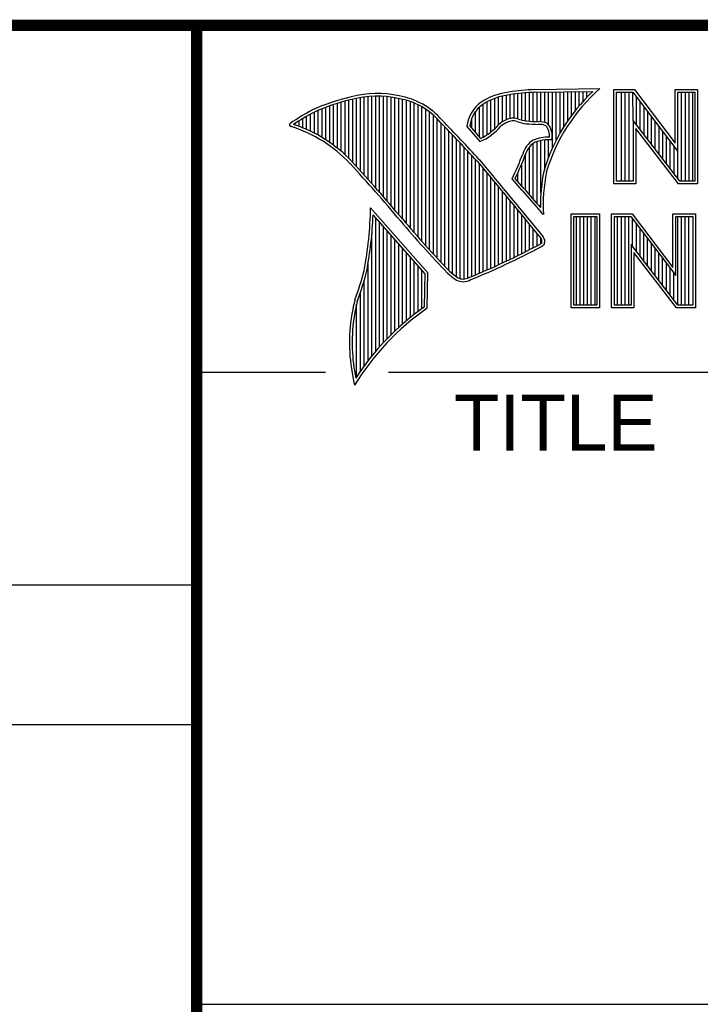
# Model space of a CAD drawing. Header units: inches. Extents: x 0 to 34, y 0 to 22.
# Tile 35 of 60: x 28.1 to 29.3, y 1.3 to 3. Entities that reach past the tile are written whole.
import ezdxf

# ---------------------------------------------------------------- set-up
doc = ezdxf.new("R2010")
doc.units = ezdxf.units.IN
doc.header["$LTSCALE"] = 1.87
doc.header["$MEASUREMENT"] = 0
doc.layers.get('0').update_dxf_attribs({"linetype": 'CONTINUOUS'})
doc.styles.add('TEXTSTYLE_2', font='txt')

msp = doc.modelspace()

# ---------------------------------------------------------------- linework, layer by layer
at = {"color": 2, "linetype": 'CONTINUOUS'}
for p, q in [((28.3793, 3.0003), (33.5093, 3.0003)), ((28.3793, 3.0003), (28.3793, 1.2503)), ((28.9844, 2.885), (29.1009, 2.8868)), ((28.6659, 2.7474), (28.6659, 2.8695)), ((28.6727, 2.7398), (28.6727, 2.8708)), ((28.6796, 2.7323), (28.6796, 2.8719)), ((28.6865, 2.7247), (28.6865, 2.8727)), ((28.6933, 2.717), (28.6933, 2.8732)), ((28.7002, 2.7092), (28.7002, 2.8734)), ((28.707, 2.7014), (28.707, 2.8733)), ((28.7139, 2.6936), (28.7139, 2.873)), ((28.7208, 2.6856), (28.7208, 2.8724)), ((28.7276, 2.6776), (28.7276, 2.8716)), ((28.7345, 2.6696), (28.7345, 2.8704)), ((28.7414, 2.6615), (28.7414, 2.869)), ((28.913, 2.8153), (28.913, 2.8696)), ((28.9198, 2.8223), (28.9198, 2.8719)), ((28.9267, 2.8275), (28.9267, 2.8737)), ((28.9336, 2.8311), (28.9336, 2.875)), ((28.9404, 2.8335), (28.9404, 2.8759)), ((28.9473, 2.834), (28.9473, 2.8769)), ((28.9542, 2.8327), (28.9542, 2.8778)), ((28.961, 2.8306), (28.961, 2.8785)), ((28.9679, 2.8292), (28.9679, 2.8791)), ((28.9747, 2.8285), (28.9747, 2.8796)), ((28.9816, 2.828), (28.9816, 2.88)), ((28.9845, 2.8802), (29.0882, 2.8817)), ((28.9885, 2.8278), (28.9885, 2.8802)), ((28.9953, 2.8276), (28.9953, 2.8803)), ((29.0022, 2.8263), (29.0022, 2.8804)), ((29.0091, 2.822), (29.0091, 2.8805)), ((29.0159, 2.7805), (29.0159, 2.8806)), ((29.0228, 2.7947), (29.0228, 2.8807)), ((29.0297, 2.8073), (29.0297, 2.8808)), ((29.0365, 2.8188), (29.0365, 2.881)), ((29.0434, 2.8293), (29.0434, 2.8811)), ((29.0502, 2.8389), (29.0502, 2.8812)), ((29.0571, 2.8479), (29.0571, 2.8813)), ((29.064, 2.8562), (29.064, 2.8814)), ((29.0708, 2.8641), (29.0708, 2.8815)), ((29.0777, 2.8714), (29.0777, 2.8816)), ((29.1256, 2.8852), (29.1624, 2.8852)), ((29.1256, 2.7166), (29.1256, 2.8852)), ((29.1305, 2.8804), (29.16, 2.8804)), ((29.1305, 2.7215), (29.1305, 2.8804)), ((29.1395, 2.7215), (29.1395, 2.8804)), ((29.1462, 2.7215), (29.1462, 2.8804)), ((29.1529, 2.7215), (29.1529, 2.8804)), ((29.1604, 2.8299), (29.1596, 2.8804)), ((29.16, 2.8804), (29.2402, 2.7746)), ((29.1624, 2.8852), (29.2354, 2.7891)), ((29.1663, 2.8222), (29.1663, 2.872)), ((29.2354, 2.8852), (29.2754, 2.8852)), ((29.2354, 2.7891), (29.2354, 2.8852)), ((29.2402, 2.8804), (29.2705, 2.8804)), ((29.2402, 2.7746), (29.2402, 2.8804)), ((29.2469, 2.7215), (29.2469, 2.8804)), ((29.2536, 2.7215), (29.2536, 2.8804)), ((29.2603, 2.7215), (29.2603, 2.8804)), ((29.267, 2.7215), (29.267, 2.8804)), ((29.2705, 2.8804), (29.2705, 2.7215)), ((29.2754, 2.8852), (29.2754, 2.7166)), ((28.6109, 2.7952), (28.6109, 2.8535)), ((28.6178, 2.7906), (28.6178, 2.856)), ((28.6247, 2.7856), (28.6247, 2.8584)), ((28.6315, 2.7803), (28.6315, 2.8606)), ((28.6384, 2.7747), (28.6384, 2.8626)), ((28.6453, 2.7685), (28.6453, 2.8645)), ((28.6521, 2.762), (28.6521, 2.8662)), ((28.659, 2.7548), (28.659, 2.8679)), ((28.7482, 2.6533), (28.7482, 2.8677)), ((28.7551, 2.6452), (28.7551, 2.8659)), ((28.762, 2.6372), (28.762, 2.8638)), ((28.7688, 2.6293), (28.7688, 2.8611)), ((28.7757, 2.6214), (28.7757, 2.858)), ((28.7826, 2.6137), (28.7826, 2.8543)), ((28.8855, 2.8005), (28.8855, 2.854)), ((28.8924, 2.8003), (28.8924, 2.8594)), ((28.8992, 2.8044), (28.8992, 2.8634)), ((28.9061, 2.8094), (28.9061, 2.8668)), ((29.173, 2.8135), (29.173, 2.8632)), ((29.1798, 2.8048), (29.1798, 2.8543)), ((28.5766, 2.8137), (28.5766, 2.8374)), ((28.5835, 2.8105), (28.5835, 2.8412)), ((28.5904, 2.8071), (28.5904, 2.8449)), ((28.5972, 2.8034), (28.5972, 2.8479)), ((28.6041, 2.7994), (28.6041, 2.8508)), ((28.7894, 2.606), (28.7894, 2.8501)), ((28.7963, 2.5985), (28.7963, 2.8451)), ((28.8031, 2.591), (28.8031, 2.8394)), ((28.8718, 2.8167), (28.8718, 2.8343)), ((28.8786, 2.8086), (28.8786, 2.8464)), ((29.1865, 2.7961), (29.1865, 2.8455)), ((29.1932, 2.7873), (29.1932, 2.8367)), ((28.556, 2.8217), (28.556, 2.8246)), ((28.5629, 2.8193), (28.5629, 2.8291)), ((28.5698, 2.8166), (28.5698, 2.8333)), ((28.81, 2.5836), (28.81, 2.8328)), ((28.8169, 2.5762), (28.8169, 2.8253)), ((28.8237, 2.569), (28.8237, 2.8181)), ((28.8865, 2.792), (28.8631, 2.8194)), ((28.8878, 2.7979), (28.8682, 2.8209)), ((29.2438, 2.7215), (29.1604, 2.8299)), ((29.1604, 2.8299), (29.1604, 2.7215)), ((29.1999, 2.7786), (29.1999, 2.8278)), ((29.2066, 2.7699), (29.2066, 2.819)), ((28.8306, 2.5618), (28.8306, 2.8109)), ((28.8375, 2.5556), (28.8375, 2.8037)), ((29.2414, 2.7166), (29.1653, 2.8156)), ((29.1653, 2.8156), (29.1653, 2.7166)), ((29.2133, 2.7612), (29.2133, 2.8101)), ((29.22, 2.7525), (29.22, 2.8013)), ((28.8443, 2.5505), (28.8443, 2.7965)), ((28.8512, 2.5472), (28.8512, 2.7893)), ((28.8581, 2.5466), (28.8581, 2.782)), ((28.9747, 2.697), (28.9747, 2.7823)), ((28.9816, 2.689), (28.9816, 2.7889)), ((28.9885, 2.6813), (28.9885, 2.7921)), ((28.9953, 2.6998), (28.9953, 2.7939)), ((29.0022, 2.7448), (29.0022, 2.795)), ((29.0091, 2.7642), (29.0091, 2.7954)), ((29.2267, 2.7437), (29.2267, 2.7924)), ((29.2334, 2.735), (29.2334, 2.7836)), ((28.8649, 2.5483), (28.8649, 2.7748)), ((28.8718, 2.5513), (28.8718, 2.7675)), ((28.9679, 2.7053), (28.9679, 2.7699)), ((29.2402, 2.7263), (29.2402, 2.7746)), ((28.8786, 2.5541), (28.8786, 2.7602)), ((28.8855, 2.557), (28.8855, 2.7523)), ((28.961, 2.7133), (28.961, 2.7519)), ((28.8924, 2.5599), (28.8924, 2.744)), ((28.8992, 2.5628), (28.8992, 2.7357)), ((28.9542, 2.7212), (28.9542, 2.7362)), ((28.9061, 2.5659), (28.9061, 2.7274)), ((28.913, 2.5689), (28.913, 2.7191)), ((28.9198, 2.5721), (28.9198, 2.7107)), ((28.962, 2.7048), (28.9438, 2.7257)), ((28.9657, 2.7079), (28.9496, 2.7264)), ((29.1653, 2.7166), (29.1256, 2.7166)), ((29.1604, 2.7215), (29.1305, 2.7215)), ((29.2754, 2.7166), (29.2414, 2.7166)), ((29.2705, 2.7215), (29.2438, 2.7215)), ((28.9267, 2.5752), (28.9267, 2.7024)), ((28.9336, 2.5784), (28.9336, 2.6941)), ((28.9404, 2.5817), (28.9404, 2.6858)), ((28.9473, 2.585), (28.9473, 2.6775)), ((28.7934, 2.5573), (28.6909, 2.6738)), ((28.7886, 2.5555), (28.6954, 2.6613)), ((28.9542, 2.5884), (28.9542, 2.6692)), ((28.961, 2.5918), (28.961, 2.6609)), ((28.9997, 2.6619), (28.9953, 2.6667)), ((29.0492, 2.6631), (29.1, 2.6631)), ((29.0492, 2.4947), (29.0492, 2.6631)), ((29.0541, 2.6583), (29.0951, 2.6583)), ((29.0541, 2.4996), (29.0541, 2.6583)), ((29.0587, 2.4996), (29.0587, 2.6583)), ((29.0654, 2.4996), (29.0654, 2.6583)), ((29.0721, 2.4996), (29.0721, 2.6583)), ((29.0788, 2.4996), (29.0788, 2.6583)), ((29.0855, 2.4996), (29.0855, 2.6583)), ((29.0922, 2.4996), (29.0922, 2.6583)), ((29.0951, 2.6583), (29.0951, 2.4996)), ((29.1, 2.6631), (29.1, 2.4947)), ((29.1218, 2.6633), (29.1586, 2.6633)), ((29.1218, 2.4947), (29.1218, 2.6633)), ((29.1267, 2.6584), (29.1562, 2.6584)), ((29.1267, 2.4996), (29.1267, 2.6584)), ((29.1325, 2.4996), (29.1325, 2.6584)), ((29.1392, 2.4996), (29.1392, 2.6584)), ((29.1459, 2.4996), (29.1459, 2.6584)), ((29.1526, 2.4996), (29.1526, 2.6584)), ((29.1562, 2.6584), (29.2364, 2.5527)), ((29.1586, 2.6633), (29.2315, 2.5672)), ((29.2315, 2.6633), (29.2716, 2.6633)), ((29.2315, 2.5672), (29.2315, 2.6633)), ((29.2364, 2.6584), (29.2667, 2.6584)), ((29.2364, 2.5527), (29.2364, 2.6584)), ((29.2399, 2.4996), (29.2399, 2.6584)), ((29.2466, 2.4996), (29.2466, 2.6584)), ((29.2533, 2.4996), (29.2533, 2.6584)), ((29.26, 2.4996), (29.26, 2.6584)), ((29.2667, 2.6584), (29.2667, 2.4996)), ((29.2716, 2.6633), (29.2716, 2.4947)), ((28.7002, 2.4174), (28.7002, 2.6559)), ((28.707, 2.4253), (28.707, 2.6481)), ((28.7139, 2.4329), (28.7139, 2.6403)), ((28.9679, 2.5953), (28.9679, 2.6526)), ((28.9747, 2.5988), (28.9747, 2.6443)), ((29.1593, 2.6044), (29.1593, 2.6543)), ((29.1661, 2.5957), (29.1661, 2.6454)), ((28.6933, 2.4092), (28.6933, 2.6277)), ((28.7208, 2.4401), (28.7208, 2.6325)), ((28.7276, 2.447), (28.7276, 2.6247)), ((28.9816, 2.6024), (28.9816, 2.636)), ((28.9885, 2.606), (28.9885, 2.6277)), ((29.1728, 2.587), (29.1728, 2.6366)), ((29.1795, 2.5783), (29.1795, 2.6277)), ((28.7345, 2.4537), (28.7345, 2.6169)), ((28.7414, 2.46), (28.7414, 2.6091)), ((28.9953, 2.6099), (28.9953, 2.6194)), ((29.24, 2.4996), (29.1566, 2.608)), ((29.1566, 2.608), (29.1566, 2.4996)), ((29.1862, 2.5695), (29.1862, 2.6189)), ((29.1929, 2.5608), (29.1929, 2.6101)), ((28.7482, 2.4662), (28.7482, 2.6013)), ((28.7551, 2.472), (28.7551, 2.5935)), ((29.2376, 2.4947), (29.1615, 2.5937)), ((29.1615, 2.5937), (29.1615, 2.4947)), ((29.1996, 2.5521), (29.1996, 2.6012)), ((29.2063, 2.5434), (29.2063, 2.5924)), ((28.6865, 2.4005), (28.6865, 2.5745)), ((28.762, 2.4777), (28.762, 2.5857)), ((28.7688, 2.4831), (28.7688, 2.5779)), ((28.7757, 2.4884), (28.7757, 2.5701)), ((29.213, 2.5346), (29.213, 2.5835)), ((29.2197, 2.5259), (29.2197, 2.5747)), ((28.7826, 2.4934), (28.7826, 2.5623)), ((28.7875, 2.4969), (28.7886, 2.5555)), ((28.7923, 2.4943), (28.7934, 2.5573)), ((29.2265, 2.5172), (29.2265, 2.5658)), ((29.2332, 2.5085), (29.2332, 2.557)), ((28.6796, 2.3913), (28.6796, 2.5443)), ((28.6727, 2.3817), (28.6727, 2.5223)), ((28.6659, 2.3715), (28.6659, 2.501)), ((29.0951, 2.4996), (29.0541, 2.4996)), ((29.1566, 2.4996), (29.1267, 2.4996)), ((29.2667, 2.4996), (29.24, 2.4996)), ((29.1, 2.4947), (29.0492, 2.4947)), ((29.1615, 2.4947), (29.1218, 2.4947)), ((29.2716, 2.4947), (29.2376, 2.4947)), ((28.38, 2.38), (28.61, 2.38)), ((28.7231, 2.38), (33.5, 2.38)), ((25.58, 2), (28.38, 2)), ((25.58, 1.75), (28.38, 1.75)), ((28.3793, 1.2503), (33.5093, 1.2503))]:
    msp.add_line(p, q, dxfattribs=at)
at = {"color": 7, "linetype": 'CONTINUOUS', "const_width": 0.02}
for points in [[(25.58, 3), (33.5, 3)], [(28.38, 3), (28.38, 0.5)]]:
    msp.add_lwpolyline(points, dxfattribs=at)
at = {"color": 2, "linetype": 'CONTINUOUS'}
for centre, radius, start, end in [((29.3103, 2.6468), 0.3185, 131.1194, 163.4134), ((28.7308, 2.5386), 0.3417, 102.6162, 114.8514), ((28.7025, 2.6998), 0.1784, 77.2812, 105.0674), ((28.7025, 2.6998), 0.1736, 77.2325, 105.1014), ((28.7213, 2.7479), 0.1227, 40.1648, 80.8423), ((28.7213, 2.7479), 0.1276, 40.2336, 80.7738), ((28.9506, 2.7677), 0.1134, 96.3007, 123.1683), ((28.9506, 2.7677), 0.1086, 96.2448, 123.1265), ((29.0012, 2.475), 0.4104, 92.3477, 98.8369), ((29.0012, 2.475), 0.4056, 92.3565, 98.8522), ((29.3103, 2.6468), 0.3233, 133.4016, 163.4573), ((28.7308, 2.5386), 0.3369, 102.5985, 114.8293), ((28.9233, 2.8131), 0.0605, 125.0326, 174.0473), ((28.9233, 2.8131), 0.0556, 125.1127, 171.9558), ((28.7753, 2.4938), 0.4018, 117.9346, 124.569), ((28.7753, 2.4938), 0.3969, 117.9533, 124.0367), ((28.9458, 2.807), 0.0271, 72.6167, 117.3893), ((28.5489, 2.822), 0.00299, 121.3524, 265.803), ((28.4751, 2.5845), 0.2458, 43.1667, 72.5704), ((28.4751, 2.5845), 0.2507, 43.1667, 71.8499), ((21.1581, -4.5074), 10.6031, 43.24659, 43.76754), ((21.1581, -4.5074), 10.6079, 43.24574, 43.76673), ((28.8427, 2.8903), 0.1076, 293.9922, 318.4433), ((28.8427, 2.8903), 0.1028, 295.9955, 318.5906), ((28.9521, 2.7868), 0.048, 112.9192, 132.2696), ((28.9521, 2.7868), 0.0432, 112.6635, 131.9293), ((28.9458, 2.807), 0.0222, 72.9386, 117.864), ((28.9776, 2.8958), 0.0722, 249.5553, 263.1674), ((28.9776, 2.8958), 0.0673, 249.4421, 263.134), ((28.9951, 3.0772), 0.2544, 264.112, 269.1019), ((28.9951, 3.0772), 0.2495, 264.1212, 269.0704), ((28.9924, 2.7937), 0.0341, 64.4657, 92.2507), ((28.9924, 2.7937), 0.0292, 66.3199, 92.502), ((28.9831, 2.8025), 0.0276, 355.2993, 40.45), ((28.9831, 2.8025), 0.0325, 347.1186, 42.4046), ((29.0102, 2.7231), 0.0771, 89.6555, 111.8728), ((29.0054, 2.7573), 0.0444, 122.696, 163.5009), ((29.0054, 2.7573), 0.0396, 123.3504, 163.7172), ((29.0102, 2.7231), 0.0723, 86.3771, 111.5055), ((28.547, 2.9226), 0.443, 333.6071, 339.8417), ((28.547, 2.9226), 0.4478, 334.0205, 339.8621), ((26.652, 0.9006), 2.7324, 39.9155, 42.7665), ((129.7875, 86.0025), 130.8121, 219.521915, 219.600266), ((129.7875, 86.0025), 130.8073, 219.521847, 219.600368), ((29.3273, 2.6768), 0.3327, 169.238, 180.3751), ((29.3273, 2.6768), 0.3279, 169.2806, 182.6074), ((29.5269, 3.164), 0.728, 219.1094, 223.0893), ((29.5269, 3.164), 0.7231, 219.1028, 222.5928), ((28.0416, 2.6849), 0.6494, 349.0855, 359.0208), ((28.0416, 2.6849), 0.6542, 349.0755, 357.9397), ((30.1411, 3.8249), 1.8249, 220.0426, 224.0118), ((30.1411, 3.8249), 1.8201, 220.0428, 224.0077), ((28.9714, 2.6031), 0.0338, 24.6833, 34.3208), ((28.389, 3.7322), 1.2758, 291.9868, 298.2489), ((28.9805, 2.6304), 0.0253, 299.2554, 311.2666), ((28.9805, 2.6304), 0.0301, 299.1713, 314.8064), ((28.9714, 2.6031), 0.0289, 26.3669, 33.8971), ((28.9692, 2.6145), 0.0281, 353.6896, 3.0529), ((28.9692, 2.6145), 0.033, 350.4808, 4.7809), ((28.389, 3.7322), 1.2806, 291.9989, 298.2507), ((28.2599, 2.6636), 0.4315, 339.0707, 346.3663), ((28.2599, 2.6636), 0.4364, 339.1089, 346.3814), ((28.9081, 2.6424), 0.1167, 227.0935, 236.9215), ((28.9081, 2.6424), 0.1118, 227.1594, 236.7882), ((28.8564, 2.568), 0.0263, 242.8488, 298.0515), ((28.8564, 2.568), 0.0215, 243.4895, 298.6992), ((29.0668, 2.4083), 0.4163, 165.9357, 170.6856), ((29.0668, 2.4083), 0.4115, 165.9758, 170.6758), ((29.0517, 2.1188), 0.4564, 124.643, 148.5565), ((29.0517, 2.1188), 0.4613, 124.9511, 147.0981), ((28.9728, 2.4332), 0.3197, 172.3562, 193.7958), ((28.9728, 2.4332), 0.3149, 172.369, 191.6868)]:
    msp.add_arc(centre, radius, start, end, dxfattribs=at)
at = {"color": 7, "linetype": 'CONTINUOUS'}
msp.add_arc((26.6525, 0.9011), 2.7269, 39.915, 42.7661, dxfattribs=at)

# ---------------------------------------------------------------- texts
at = {"color": 2, "linetype": 'CONTINUOUS', "insert": (28.8397, 2.3397), "char_height": 0.1, "width": 0.5, "attachment_point": 1, "line_spacing_factor": 0.9, "style": 'TEXTSTYLE_2'}
msp.add_mtext('TITLE', dxfattribs=at)

doc.saveas('drawing.dxf')
